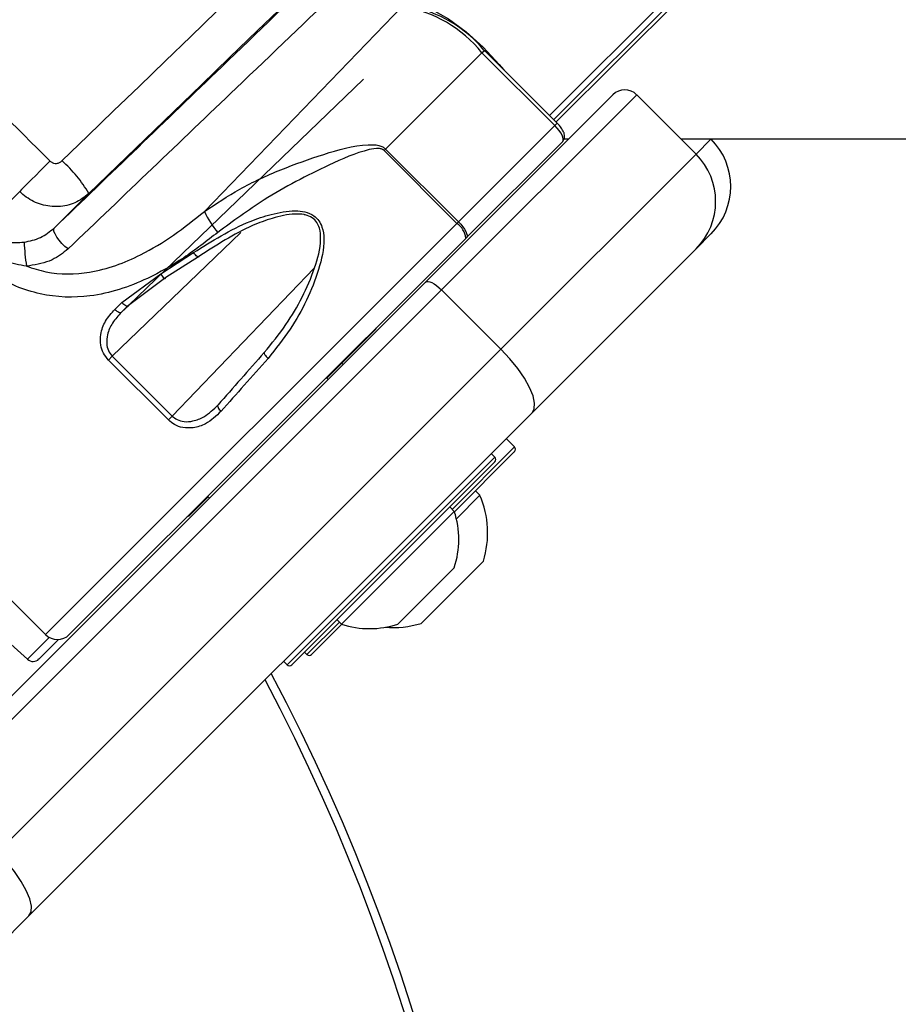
# Paper-space layout 'Wall Base Bracket' of a CAD drawing. Header units: millimetres. Extents: x 1591 to 17407, y 1260 to 16227.
# Tile 34 of 68: x 3748 to 3853, y 10277 to 10394. Entities that reach past the tile are written whole.
import ezdxf

# ---------------------------------------------------------------- set-up
doc = ezdxf.new("R2010")
doc.units = ezdxf.units.MM
doc.layers.add('COMPONENT_GEOMETRY', color=7, linetype='Continuous')
doc.styles.add('SLDTEXTSTYLE1', font='TXT', dxfattribs={"width": 0.75})
doc.dimstyles.new('SLDDIMSTYLE0', dxfattribs={"dimtxt": 100, "dimasz": 6.604, "dimexe": 0, "dimexo": 0.0625, "dimgap": 25, "dimtad": 0, "dimtih": 1, "dimtoh": 1, "dimdec": 0, "dimlfac": 0.5, "dimrnd": 1e-09, "dimzin": 12, "dimdsep": 46, "dimtxsty": 'SLDTEXTSTYLE1', "dimsah": 1, "dimcen": 0.09, "dimadec": 0, "dimazin": 3, "dimtfac": 1, "dimtdec": 0, "dimtofl": 0, "dimtmove": 0, "dimatfit": 3, "dimfxl": 1, "dimfrac": 2, "dimtolj": 1, "dimtzin": 12, "dimarcsym": 0})

# ---------------------------------------------------------------- blocks, each defined once
blk = doc.blocks.new('_D_20')
at = {"layer": 'COMPONENT_GEOMETRY', "color": 7, "ltscale": 2}
for p, q in [((8879.1, 12946.13), (8879.1, 8407.68)), ((3306.77, 9991.36), (3306.77, 8407.68)), ((3306.77, 8414.03), (5945.16, 8414.03)), ((8879.1, 8414.03), (6240.71, 8414.03))]:
    blk.add_line(p, q, dxfattribs=at)
for points in [[(3306.77, 8414.03), (3313.37, 8413.02), (3313.37, 8415.05)], [(8879.1, 8414.03), (8872.5, 8415.05), (8872.5, 8413.02)]]:
    blk.add_solid(points, dxfattribs=at)
at = {"layer": 'COMPONENT_GEOMETRY', "color": 7, "ltscale": 2, "insert": (5945.16, 8463.56), "char_height": 100, "attachment_point": 1, "style": 'SLDTEXTSTYLE1'}
blk.add_mtext('2786', dxfattribs=at)

psp = doc.layouts.new('Wall Base Bracket')

# ---------------------------------------------------------------- linework, layer by layer
at = {"color": 8, "linetype": 'Continuous', "lineweight": 25, "ltscale": 2}
for p, q in [((3810.99, 10382.79), (5021.35, 11593.15)), ((3811.49, 10382.29), (4801.98, 11372.78)), ((3802.94, 10390.27), (3803.23, 10390.55)), ((3811.62, 10381.59), (3811.91, 10381.87)), ((3828.45, 10378.19), (3830.23, 10379.97)), ((3750.93, 10320.9), (3799.96, 10369.92)), ((3774.21, 10368.85), (3758.89, 10354.09)), ((3766.03, 10346.96), (3782.96, 10364.57)), ((3759.98, 10359.33), (3760.84, 10360.15)), ((3799.39, 10335.83), (3806.75, 10343.2)), ((3806.75, 10343.2), (3806.83, 10343.28)), ((3779.73, 10317.31), (3804.48, 10342.06)), ((3782.08, 10318.53), (3785.95, 10322.4)), ((3751.38, 10320.56), (3748.77, 10317.96))]:
    psp.add_line(p, q, dxfattribs=at)
at = {"color": 7, "linetype": 'Continuous', "lineweight": 25, "ltscale": 2}
for p, q in [((3811.77, 10382.02), (4033.9, 10604.14)), ((3769.86, 10371.34), (3793.47, 10395.81)), ((3811.91, 10381.87), (3803.23, 10390.55)), ((3791.46, 10378.79), (3802.94, 10390.27)), ((3811.62, 10381.59), (3802.94, 10390.27)), ((3760.8, 10360.13), (3788.83, 10387.13)), ((3796.22, 10362.93), (3818.55, 10385.26)), ((3821.38, 10385.26), (3798.11, 10362)), ((3821.38, 10385.26), (3828.45, 10378.19)), ((3800.14, 10370.11), (3811.62, 10381.59)), ((3812.75, 10380.01), (3813.3, 10380.01)), ((3830.19, 10380.02), (3830.23, 10379.97)), ((3791.46, 10378.79), (3791.28, 10378.6)), ((3791.46, 10378.79), (3800.14, 10370.11)), ((3812.56, 10379.7), (3801.1, 10368.23)), ((3799.96, 10369.92), (3791.28, 10378.6)), ((3805.19, 10354.93), (3828.45, 10378.19)), ((3747.85, 10373.73), (3743.32, 10369.19)), ((3756.1, 10373.48), (3751.98, 10369.37)), ((3799.96, 10369.92), (3800.14, 10370.11)), ((3801.1, 10368.23), (3801.04, 10368.17)), ((3830.23, 10368.66), (3828.45, 10366.88)), ((3801.04, 10368.17), (3753.76, 10320.9)), ((3764.66, 10363.9), (3768.58, 10366.44)), ((3769.18, 10365.95), (3765.25, 10363.46)), ((3828.45, 10366.88), (3808.91, 10347.34)), ((3760.03, 10360.49), (3764.66, 10363.9)), ((3736.24, 10302.95), (3796.22, 10362.93)), ((3765.25, 10363.46), (3760.8, 10360.13)), ((3798.11, 10362), (3738.14, 10302.02)), ((3798.11, 10362), (3805.19, 10354.93)), ((3784.47, 10351.46), (3790.15, 10357.14)), ((3745.21, 10294.95), (3805.19, 10354.93)), ((3758.43, 10353.63), (3758.89, 10354.09)), ((3765.57, 10346.5), (3758.43, 10353.63)), ((3758.89, 10354.09), (3766.03, 10346.96)), ((3786.39, 10353.1), (3786.25, 10353.25)), ((3786.39, 10353.1), (3786.25, 10353.25)), ((3784.61, 10351.32), (3784.4, 10351.53)), ((3784.61, 10351.32), (3784.4, 10351.53)), ((3808.91, 10347.34), (3748.93, 10287.36)), ((3766.03, 10346.96), (3765.57, 10346.5)), ((3806.83, 10343.28), (3805.84, 10344.27)), ((3728.32, 10343.52), (3750.93, 10320.9)), ((3806.75, 10342.64), (3799.65, 10335.54)), ((3804.48, 10342.06), (3804.05, 10342.48)), ((3806.83, 10342.71), (3806.75, 10342.64)), ((3804.48, 10341.49), (3780.29, 10317.31)), ((3802.7, 10337.51), (3802.16, 10338.04)), ((3768.21, 10335.21), (3770.32, 10337.32)), ((3770.25, 10337.39), (3770.47, 10337.18)), ((3770.25, 10337.39), (3770.47, 10337.18)), ((3802.7, 10337.51), (3799.89, 10334.7)), ((3799.64, 10335.58), (3786.21, 10322.15)), ((3799.64, 10335.58), (3799.1, 10336.12)), ((3730.16, 10334.71), (3748.77, 10317.96)), ((3803.12, 10329.66), (3795.69, 10322.24)), ((3799.63, 10328.87), (3792.92, 10322.15)), ((3785.67, 10322.68), (3786.21, 10322.15)), ((3786.25, 10322.13), (3782.64, 10318.53)), ((3750.15, 10317.99), (3752.47, 10320.32)), ((3781.8, 10318.81), (3782.08, 10318.53)), ((3779.3, 10317.73), (3779.73, 10317.31)), ((3748.93, 10287.36), (3738.78, 10277.2))]:
    psp.add_line(p, q, dxfattribs=at)
at = {"color": 7, "linetype": 'Continuous', "lineweight": 25, "ltscale": 2, "flags": 128}
for points in [[(3752.89, 10377.38), (3755.97, 10380.36), (3759.05, 10383.33), (3762.12, 10386.3), (3765.19, 10389.26), (3768.25, 10392.22), (3771.31, 10395.17), (3774.36, 10398.12), (3777.4, 10401.06)], [(3782.84, 10399.32), (3779.52, 10396.11), (3776.19, 10392.9), (3772.86, 10389.68), (3769.52, 10386.45), (3766.17, 10383.22), (3762.82, 10379.98), (3759.46, 10376.74), (3756.1, 10373.48)], [(3793.87, 10396.22), (3795.25, 10396.09), (3796.98, 10395.44), (3798.95, 10394.31), (3801.04, 10392.77), (3803.1, 10390.92), (3805.01, 10388.88), (3805.56, 10388.22)], [(3826.62, 10380.01), (5029.34, 10380.08), (6310.54, 10380.1)], [(3751.46, 10377.36), (3750.88, 10376.78), (3750.31, 10376.2), (3749.76, 10375.65), (3749.25, 10375.14), (3748.79, 10374.68), (3748.4, 10374.28), (3748.08, 10373.96), (3747.85, 10373.73)], [(3800.14, 10370.11), (3800.41, 10369.82), (3800.65, 10369.53), (3800.85, 10369.24), (3801.01, 10368.97), (3801.11, 10368.73), (3801.17, 10368.52), (3801.16, 10368.35), (3801.1, 10368.23)], [(3753.62, 10366.88), (3753.24, 10367.18), (3752.88, 10367.54), (3752.55, 10367.92), (3752.27, 10368.3), (3752.06, 10368.66), (3751.94, 10368.97), (3751.91, 10369.21), (3751.98, 10369.37)], [(3769.18, 10365.95), (3769.17, 10365.91), (3769.13, 10365.9), (3769.07, 10365.93), (3768.99, 10365.98), (3768.9, 10366.07), (3768.8, 10366.18), (3768.69, 10366.3), (3768.58, 10366.44)], [(3764.66, 10363.9), (3764.76, 10363.74), (3764.86, 10363.61), (3764.96, 10363.49), (3765.05, 10363.41), (3765.13, 10363.36), (3765.19, 10363.36), (3765.24, 10363.39), (3765.25, 10363.46)], [(3796.22, 10362.93), (3796.34, 10363), (3796.51, 10363.01), (3796.72, 10362.96), (3796.97, 10362.86), (3797.25, 10362.7), (3797.54, 10362.5), (3797.83, 10362.26), (3798.11, 10362)], [(3760.03, 10360.49), (3760.14, 10360.38), (3760.26, 10360.29), (3760.37, 10360.21), (3760.48, 10360.15), (3760.59, 10360.11), (3760.67, 10360.09), (3760.75, 10360.1), (3760.8, 10360.13)], [(3759.19, 10359.67), (3759.3, 10359.57), (3759.42, 10359.47), (3759.54, 10359.4), (3759.65, 10359.34), (3759.76, 10359.3), (3759.85, 10359.29), (3759.92, 10359.3), (3759.98, 10359.33)], [(3777, 10354.52), (3776.98, 10354.48), (3776.98, 10354.43), (3777.01, 10354.35), (3777.06, 10354.26), (3777.13, 10354.16), (3777.22, 10354.06), (3777.33, 10353.94), (3777.45, 10353.83)], [(3808.91, 10347.34), (3809.18, 10347.82), (3809.22, 10348.51), (3809.03, 10349.36), (3808.62, 10350.36), (3808, 10351.46), (3807.2, 10352.62), (3806.25, 10353.79), (3805.19, 10354.93)], [(3771.49, 10348.29), (3771.45, 10348.24), (3771.44, 10348.17), (3771.45, 10348.08), (3771.49, 10347.98), (3771.55, 10347.87), (3771.64, 10347.75), (3771.74, 10347.64), (3771.85, 10347.53)], [(3748.93, 10287.36), (3749.2, 10287.85), (3749.24, 10288.53), (3749.05, 10289.39), (3748.64, 10290.39), (3748.03, 10291.48), (3747.23, 10292.64), (3746.28, 10293.81), (3745.21, 10294.95)]]:
    psp.add_lwpolyline(points, dxfattribs=at)
at = {"color": 7, "linetype": 'Continuous', "lineweight": 25, "ltscale": 4}
for centre, radius, start, end in [((3790.83, 10380.43), 15.6, 39.0957, 80.2616), ((3791.75, 10381.23), 14.75, 39.096, 80.2615), ((3819.96, 10383.85), 2, 45, 135), ((3824.58, 10374.32), 8, 315, 45), ((3822.79, 10372.53), 8, 315, 45), ((3742.29, 10365.4), 16, 30.348, 48.4871), ((3778.56, 10375.19), 9.51, 203.9205, 221.8426), ((3798.55, 10367.85), 2.5, 7.3525, 55.8655), ((3777.89, 10369.23), 29.56, 183.0225, 188.5721), ((3789.44, 10357.85), 1, 315, 340.8419), ((3806.54, 10342.99), 0.4, 315, 45), ((3804.19, 10341.77), 0.4, 315, 45), ((3792.33, 10333.02), 11.29, 342.7009, 23.3898), ((3789.55, 10332.24), 10.63, 341.5409, 18.3384), ((3767.5, 10335.91), 1, 289.1581, 315), ((3789.55, 10332.24), 10.63, 251.6616, 288.4591), ((3792.33, 10333.02), 11.29, 265.2595, 287.2991), ((3752.35, 10322.31), 2, 225, 315), ((3749.44, 10318.7), 1, 228, 315), ((3782.36, 10318.81), 0.4, 225, 315), ((3780.01, 10317.59), 0.4, 225, 315), ((3565.77, 10203.9), 240, 270, 27.9174)]:
    psp.add_arc(centre, radius, start, end, dxfattribs=at)
at = {"color": 8, "linetype": 'Continuous', "lineweight": 25, "ltscale": 4}
psp.add_arc((3565.77, 10203.9), 239, 270, 27.8437, dxfattribs=at)
at = {"color": 7, "linetype": 'Continuous', "lineweight": 25, "ltscale": 4}
for centre, major_axis, ratio, start_param, end_param in [((3719.45, 10373.24), (229.7, 237.18), 0.005499, 4.792789, 4.896869), ((6969.49, 7014.1), (13171.2, -13164.51), 0.005761, 1.823372, 1.824333), ((3811.15, 10381.11), (-1.41, 1.41), 0.336637, 3.141593, 4.712389), ((3775.75, 10375.28), (40.24, 38.96), 0.005875, 1.966418, 1.989078), ((3776.3, 10374.71), (39.67, 38.39), 0.00596, 1.96642, 1.989081), ((3788.6, 10362.38), (37.45, 40.61), 0.059649, 1.820396, 1.979494), ((3789.19, 10361.84), (38.02, 41.18), 0.058799, 1.820465, 1.979562)]:
    psp.add_ellipse(centre, major_axis=major_axis, ratio=ratio, start_param=start_param, end_param=end_param, dxfattribs=at)
at = {"color": 7, "linetype": 'Continuous', "lineweight": 25, "ltscale": 2}
for points, knots in [([(3728.75, 10391.75), (3735.14, 10398.42), (3745.6, 10409.36), (3756.07, 10420.31), (3760.15, 10424.57)], [0, 0, 0, 0, 0.6106729, 1, 1, 1, 1]), ([(3762.72, 10422.77), (3758.64, 10418.53), (3748.14, 10407.64), (3737.65, 10396.76), (3731.24, 10390.11)], [0, 0, 0, 0, 0.388948, 1, 1, 1, 1]), ([(3751.98, 10369.37), (3758.63, 10375.78), (3769.51, 10386.27), (3780.4, 10396.77), (3784.64, 10400.85)], [0, 0, 0, 0, 0.611052, 1, 1, 1, 1]), ([(3786.44, 10398.28), (3782.18, 10394.2), (3771.23, 10383.73), (3760.29, 10373.27), (3753.62, 10366.88)], [0, 0, 0, 0, 0.3893271, 1, 1, 1, 1]), ([(3812.56, 10379.7), (3812.63, 10379.79), (3812.76, 10379.96), (3812.81, 10380.28), (3812.76, 10380.64), (3812.57, 10381.06), (3812.25, 10381.51), (3812, 10381.78), (3811.91, 10381.87)], [0, 0, 0, 0, 0.136375, 0.259353, 0.401814, 0.617374, 0.859614, 1, 1, 1, 1]), ([(3769.86, 10371.34), (3771.24, 10372.25), (3774.08, 10374.15), (3778.93, 10376.39), (3784.06, 10378.2), (3787.98, 10379.33), (3790.4, 10379.31), (3791.12, 10379.08), (3791.36, 10378.88), (3791.46, 10378.79)], [0, 0, 0, 0, 0.216044, 0.446069, 0.676223, 0.906069, 0.960965, 0.982482, 1, 1, 1, 1]), ([(3791.28, 10378.6), (3791.21, 10378.66), (3791.14, 10378.72), (3790.92, 10378.81), (3790.39, 10378.9), (3788.18, 10378.47), (3783.63, 10376.42), (3777.43, 10373.25), (3773.27, 10370.18), (3771.47, 10368.85)], [0, 0, 0, 0, 0.0107829, 0.013401, 0.03115, 0.0817953, 0.3127839, 0.7016064, 1, 1, 1, 1]), ([(3751.46, 10377.36), (3751.5, 10377.32), (3751.63, 10377.21), (3751.9, 10377.09), (3752.25, 10377.06), (3752.61, 10377.16), (3752.8, 10377.31), (3752.89, 10377.38)], [0, 0, 0, 0, 0.108679, 0.32322, 0.545587, 0.772499, 1, 1, 1, 1]), ([(3756.1, 10373.48), (3755.57, 10373.07), (3754.51, 10372.25), (3752.48, 10371.81), (3750.44, 10372.06), (3748.87, 10372.81), (3748.11, 10373.49), (3747.85, 10373.73)], [0, 0, 0, 0, 0.222814, 0.447153, 0.670376, 0.888765, 1, 1, 1, 1]), ([(3748.66, 10364.83), (3749.43, 10364.58), (3751.88, 10363.79), (3756.64, 10363.87), (3761.75, 10365.73), (3766.23, 10368.45), (3768.65, 10370.37), (3769.86, 10371.34)], [0, 0, 0, 0, 0.103954, 0.330894, 0.610164, 0.804938, 1, 1, 1, 1]), ([(3768.58, 10366.44), (3770.76, 10367.82), (3773.66, 10369.66), (3777.88, 10371.07), (3780.1, 10371.49), (3781.85, 10371.35), (3782.86, 10370.95), (3783.54, 10370.26), (3784, 10369.31), (3784.22, 10367.3), (3783.53, 10364.3), (3782.09, 10360.72), (3780.09, 10357.11), (3778.36, 10354.97), (3777.45, 10353.83)], [0, 0, 0, 0, 0.222874, 0.298065, 0.381908, 0.415141, 0.448594, 0.472737, 0.496842, 0.538164, 0.643632, 0.757365, 0.871238, 1, 1, 1, 1]), ([(3777, 10354.52), (3777.89, 10355.61), (3780.35, 10358.64), (3782.69, 10363.27), (3783.8, 10367.3), (3783.68, 10369.19), (3783.29, 10370.07), (3782.71, 10370.66), (3782.13, 10370.88), (3781.44, 10371.03), (3780.1, 10371.08), (3778.02, 10370.6), (3774.03, 10369.13), (3771.26, 10367.31), (3769.18, 10365.95)], [0, 0, 0, 0, 0.12991, 0.359387, 0.464768, 0.505001, 0.527937, 0.55068, 0.57841, 0.582677, 0.615146, 0.698783, 0.774581, 1, 1, 1, 1]), ([(3771.47, 10368.85), (3770.13, 10367.81), (3767.45, 10365.73), (3762.44, 10362.85), (3756.68, 10360.95), (3750.3, 10361.16), (3745.3, 10363.19), (3742.85, 10365.36), (3741.95, 10366.16)], [0, 0, 0, 0, 0.1516873, 0.3031717, 0.5264864, 0.7117274, 0.8944425, 1, 1, 1, 1]), ([(3744, 10368.62), (3744.13, 10368.53), (3744.86, 10368.04), (3746.36, 10367.56), (3747.72, 10367.64), (3748.37, 10367.68)], [0, 0, 0, 0, 0.1052637, 0.5760805, 1, 1, 1, 1]), ([(3748.37, 10367.68), (3749.04, 10367.82), (3750.4, 10368.11), (3751.45, 10368.95), (3751.98, 10369.37)], [0, 0, 0, 0, 0.498505, 1, 1, 1, 1]), ([(3748.66, 10364.83), (3747.81, 10364.97), (3745.98, 10365.28), (3744.1, 10366.27), (3743.15, 10367.03), (3742.97, 10367.18)], [0, 0, 0, 0, 0.413144, 0.890817, 1, 1, 1, 1]), ([(3753.62, 10366.88), (3753.02, 10366.4), (3752.32, 10365.85), (3750.64, 10365.12), (3749.58, 10364.96), (3748.66, 10364.83)], [0, 0, 0, 0, 0.4256654, 0.4970348, 1, 1, 1, 1]), ([(3758.43, 10353.63), (3758.21, 10353.9), (3757.77, 10354.43), (3757.44, 10355.52), (3757.47, 10356.85), (3758.02, 10358.36), (3758.79, 10359.23), (3759.19, 10359.67)], [0, 0, 0, 0, 0.142348, 0.284671, 0.473257, 0.728846, 1, 1, 1, 1]), ([(3759.98, 10359.33), (3759.6, 10358.92), (3758.88, 10358.13), (3758.29, 10356.81), (3758.17, 10355.66), (3758.37, 10354.74), (3758.72, 10354.31), (3758.89, 10354.09)], [0, 0, 0, 0, 0.28397, 0.545541, 0.731756, 0.867422, 1, 1, 1, 1]), ([(3766.03, 10346.96), (3766.22, 10346.8), (3766.63, 10346.46), (3767.52, 10346.24), (3768.62, 10346.33), (3770.08, 10346.93), (3770.96, 10347.77), (3771.49, 10348.29)], [0, 0, 0, 0, 0.112577, 0.245381, 0.414976, 0.641272, 1, 1, 1, 1]), ([(3771.85, 10347.53), (3771.27, 10346.97), (3770.31, 10346.06), (3768.65, 10345.51), (3767.36, 10345.52), (3766.32, 10345.86), (3765.8, 10346.3), (3765.57, 10346.5)], [0, 0, 0, 0, 0.343374, 0.565907, 0.738592, 0.878697, 1, 1, 1, 1])]:
    psp.add_open_spline(points, degree=3, knots=knots, dxfattribs=at)

# ---------------------------------------------------------------- dimensions: what is measured, and where the dimension line sits
at = {"layer": 'COMPONENT_GEOMETRY', "color": 7, "ltscale": 2}
dim = psp.add_linear_dim(base=(3306.77, 8414.03), p1=(8879.1, 12948.67), p2=(3306.77, 9993.9), dimstyle='SLDDIMSTYLE0', dxfattribs=at)
dim.commit()
dim.dimension.update_dxf_attribs({"geometry": '_D_20', "text_midpoint": (6092.94, 8414.03), "dimtype": 160})

doc.saveas('drawing.dxf')
